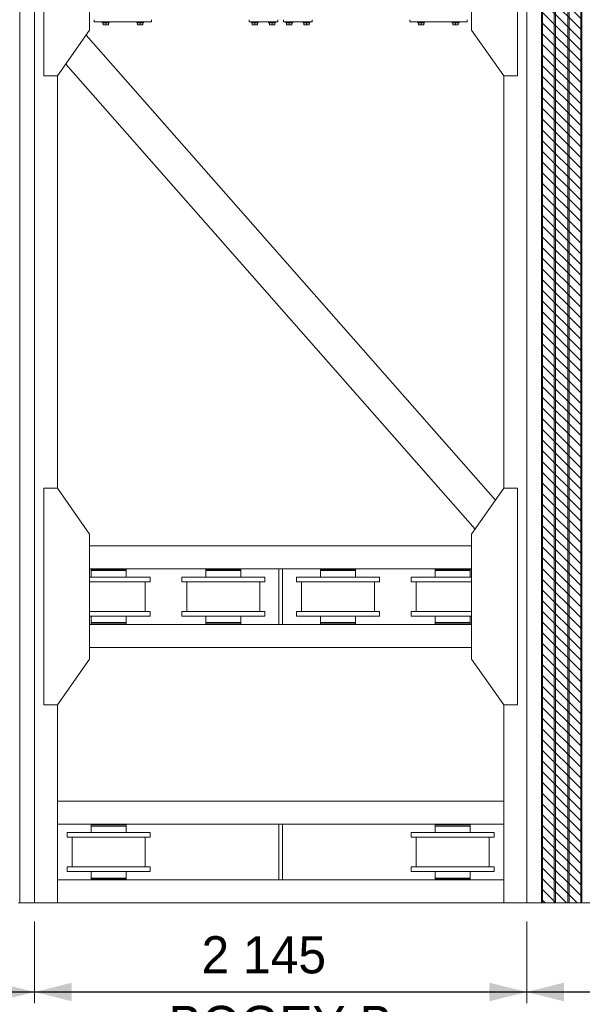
# Model space of a CAD drawing. Header units: millimetres. Extents: x 11264 to 19674, y -752784 to -746844.
# Tile 43 of 56: x 17574 to 17952, y -748861 to -748200. Entities that reach past the tile are written whole.
import ezdxf
from ezdxf.enums import TextEntityAlignment as Align

# ---------------------------------------------------------------- set-up
doc = ezdxf.new("R2010")
doc.units = ezdxf.units.MM
doc.header["$MEASUREMENT"] = 0
doc.linetypes.add('DGN Style 1', pattern=[238.072395, 0.396127, -237.676268])
doc.linetypes.add('DGN Style 6', pattern=[753.433768, 0.396127, -158.450845, 277.288979, -158.450845, 0.396127, -158.450845])
doc.layers.add('Main Cradle', color=7, linetype='Continuous', lineweight=0)
doc.layers.add('Main Cradle Blocks', color=7, linetype='Continuous', lineweight=0)
doc.styles.add('Style-ENGINEERING', font='ENGINEERING.shx')
doc.styles.add('Style-ENGINEERING_0', font='ENGINEERING.shx')
doc.dimstyles.new('MetricMM', dxfattribs={"dimtxt": 3, "dimasz": 3, "dimexe": 1.5, "dimexo": 1.5, "dimgap": 1.5, "dimtad": 1, "dimdec": 0, "dimzin": 7, "dimtxsty": 'Style-ENGINEERING_0', "dimcen": 0.09, "dimclrd": 1, "dimclre": 1, "dimclrt": 7, "dimadec": 0, "dimazin": 3, "dimtfac": 1, "dimtdec": 0, "dimtofl": 0, "dimtmove": 0, "dimatfit": 3, "dimfxl": 1, "dimtzin": 7, "dimlwd": -1, "dimlwe": 0, "dimarcsym": 0})

# ---------------------------------------------------------------- blocks, each defined once
blk = doc.blocks.new('*D86')
at = {"color": 1, "linetype": 'Continuous', "lineweight": 0, "transparency": 16777216}
for p, q in [((1690.58, 1008.65), (1690.58, 953.75)), ((2115.05, 1008.65), (2115.05, 953.75))]:
    blk.add_line(p, q, dxfattribs=at)
at = {"color": 1, "linetype": 'Continuous', "transparency": 16777216}
blk.add_line((1690.58, 961.25), (2115.05, 961.25), dxfattribs=at)
at = {"color": 1, "linetype": 'Continuous', "lineweight": 0, "transparency": 16777216}
blk.add_solid([(1715.58, 955), (1690.58, 961.25), (1715.58, 967.5)], dxfattribs=at)
at = {"color": 1, "linetype": 'Continuous', "lineweight": 0, "transparency": 16777216, "extrusion": (0, 0, -1)}
blk.add_solid([(-2090.05, 967.5), (-2115.05, 961.25), (-2090.05, 955)], dxfattribs=at)
at = {"layer": 'Defpoints', "color": 7, "linetype": 'Continuous', "lineweight": 0, "transparency": 16777216}
for p in [(1690.58, 1021.15), (2115.05, 1021.15), (1902.82, 961.25), (2115.05, 961.25)]:
    blk.add_point(p, dxfattribs=at)
at = {"color": 7, "linetype": 'Continuous', "lineweight": 0, "transparency": 16777216, "style": 'Style-ENGINEERING'}
blk.add_text('2 755', height=25, dxfattribs=at).set_placement((1845.44, 986.25), align=Align.MIDDLE_LEFT)
blk = doc.blocks.new('*D87')
at = {"color": 1, "linetype": 'Continuous', "lineweight": 0, "transparency": 16777216}
for p, q in [((2115.05, 1008.65), (2115.05, 953.75)), ((2445.59, 1008.65), (2445.59, 953.75))]:
    blk.add_line(p, q, dxfattribs=at)
at = {"color": 1, "linetype": 'Continuous', "transparency": 16777216}
blk.add_line((2115.05, 961.25), (2445.59, 961.25), dxfattribs=at)
at = {"color": 1, "linetype": 'Continuous', "lineweight": 0, "transparency": 16777216}
blk.add_solid([(2140.05, 955), (2115.05, 961.25), (2140.05, 967.5)], dxfattribs=at)
at = {"color": 1, "linetype": 'Continuous', "lineweight": 0, "transparency": 16777216, "extrusion": (0, 0, -1)}
blk.add_solid([(-2420.59, 967.5), (-2445.59, 961.25), (-2420.59, 955)], dxfattribs=at)
at = {"layer": 'Defpoints', "color": 7, "linetype": 'Continuous', "lineweight": 0, "transparency": 16777216}
for p in [(2115.05, 1021.15), (2445.59, 1021.15), (2280.32, 961.25), (2445.59, 961.25)]:
    blk.add_point(p, dxfattribs=at)
at = {"color": 7, "linetype": 'Continuous', "lineweight": 0, "transparency": 16777216, "style": 'Style-ENGINEERING'}
blk.add_text('2 145', height=25, dxfattribs=at).set_placement((2227.18, 986.25), align=Align.MIDDLE_LEFT)
blk = doc.blocks.new('*D88')
at = {"color": 1, "linetype": 'Continuous', "lineweight": 0, "transparency": 16777216}
for p, q in [((2445.59, 1008.65), (2445.59, 953.75)), ((2870.06, 1008.65), (2870.06, 953.75))]:
    blk.add_line(p, q, dxfattribs=at)
at = {"color": 1, "linetype": 'Continuous', "transparency": 16777216}
blk.add_line((2445.59, 961.25), (2870.06, 961.25), dxfattribs=at)
at = {"color": 1, "linetype": 'Continuous', "lineweight": 0, "transparency": 16777216}
blk.add_solid([(2470.59, 955), (2445.59, 961.25), (2470.59, 967.5)], dxfattribs=at)
at = {"color": 1, "linetype": 'Continuous', "lineweight": 0, "transparency": 16777216, "extrusion": (0, 0, -1)}
blk.add_solid([(-2845.06, 967.5), (-2870.06, 961.25), (-2845.06, 955)], dxfattribs=at)
at = {"layer": 'Defpoints', "color": 7, "linetype": 'Continuous', "lineweight": 0, "transparency": 16777216}
for p in [(2445.59, 1021.15), (2870.06, 1021.15), (2657.83, 961.25), (2870.06, 961.25)]:
    blk.add_point(p, dxfattribs=at)
at = {"color": 7, "linetype": 'Continuous', "lineweight": 0, "transparency": 16777216, "style": 'Style-ENGINEERING'}
blk.add_text('2 755', height=25, dxfattribs=at).set_placement((2600.45, 986.25), align=Align.MIDDLE_LEFT)
blk = doc.blocks.new('*U58')
at = {"linetype": 'DGN Style 6', "lineweight": 0}
h = blk.add_hatch(dxfattribs=at)
h.set_pattern_fill('HATCH', color=5, style=0, pattern_type=2)
h.set_pattern_definition([(135, (2433.2425, 1050.6825), (3.595457, 3.595457), [])])
h.paths.add_polyline_path([(2455.59, 1021.15), (2455.59, 2278.47), (2482.55, 2278.47), (2482.55, 1021.15)])
at = {"color": 5, "linetype": 'Continuous', "lineweight": 0, "flags": 128}
blk.add_lwpolyline([(2455.59, 1021.15), (2455.59, 2278.47), (2482.55, 2278.47), (2482.55, 1021.15), (2455.59, 1021.15)], close=True, dxfattribs=at)
at = {"layer": 'Main Cradle', "color": 7, "linetype": 'Continuous', "lineweight": 0}
for p, q in [((2105.05, 2278.47), (2105.05, 1021.15)), ((2115.05, 2278.47), (2115.05, 1021.15)), ((2445.59, 2278.47), (2445.59, 1021.15)), ((2455.59, 2278.47), (2455.59, 1021.15)), ((2456.3, 2278.47), (2456.3, 1021.15)), ((2464.07, 2278.47), (2464.07, 1021.15)), ((2464.84, 2278.47), (2464.84, 1021.15)), ((2473.31, 2278.47), (2473.31, 1021.15)), ((2474.08, 2278.47), (2474.08, 1021.15)), ((2481.85, 2278.47), (2481.85, 1021.15)), ((2482.56, 2278.47), (2482.56, 1021.15)), ((2149.68, 1604.46), (2424.61, 1291.81)), ((2136.04, 1584.97), (2410.97, 1272.32)), ((2130.46, 1577.01), (2130.46, 1299.77)), ((2430.18, 1577.01), (2430.18, 1299.77)), ((2408.61, 1261.1), (2152.03, 1261.1)), ((2279.09, 1245.69), (2152.03, 1245.69)), ((2176.5, 1245.23), (2153.02, 1245.23)), ((2158.6, 1245.23), (2153.02, 1245.23)), ((2153.02, 1245.23), (2153.02, 1244.46)), ((2176.5, 1244.46), (2153.02, 1244.46)), ((2176.5, 1244.46), (2153.02, 1244.46)), ((2153.02, 1244.46), (2153.02, 1240.06)), ((2158.6, 1245.69), (2158.6, 1245.23)), ((2158.6, 1245.23), (2158.6, 1245.23)), ((2158.6, 1245.23), (2170.92, 1245.23)), ((2170.92, 1245.23), (2170.92, 1245.69)), ((2176.5, 1245.23), (2170.92, 1245.23)), ((2176.5, 1244.46), (2176.5, 1245.23)), ((2176.5, 1244.46), (2176.5, 1244.46)), ((2176.5, 1240.06), (2176.5, 1244.46)), ((2253.54, 1245.23), (2230.06, 1245.23)), ((2235.64, 1245.23), (2230.06, 1245.23)), ((2230.06, 1245.23), (2230.06, 1244.46)), ((2253.54, 1244.46), (2230.06, 1244.46)), ((2253.54, 1244.46), (2230.06, 1244.46)), ((2230.06, 1244.46), (2230.06, 1240.06)), ((2235.64, 1245.69), (2235.64, 1245.23)), ((2235.64, 1245.23), (2235.64, 1245.23)), ((2235.64, 1245.23), (2247.96, 1245.23)), ((2247.96, 1245.23), (2247.96, 1245.69)), ((2253.54, 1245.23), (2247.96, 1245.23)), ((2253.54, 1244.46), (2253.54, 1245.23)), ((2253.54, 1244.46), (2253.54, 1244.46)), ((2253.54, 1240.06), (2253.54, 1244.46)), ((2408.61, 1245.69), (2281.55, 1245.69)), ((2330.58, 1245.23), (2307.1, 1245.23)), ((2312.68, 1245.23), (2307.1, 1245.23)), ((2307.1, 1245.23), (2307.1, 1244.46)), ((2330.58, 1244.46), (2307.1, 1244.46)), ((2330.58, 1244.46), (2307.1, 1244.46)), ((2307.1, 1244.46), (2307.1, 1240.06)), ((2312.68, 1245.69), (2312.68, 1245.23)), ((2312.68, 1245.23), (2312.68, 1245.23)), ((2312.68, 1245.23), (2325.01, 1245.23)), ((2325.01, 1245.23), (2325.01, 1245.69)), ((2330.58, 1245.23), (2325.01, 1245.23)), ((2330.58, 1244.46), (2330.58, 1245.23)), ((2330.58, 1244.46), (2330.58, 1244.46)), ((2330.58, 1240.06), (2330.58, 1244.46)), ((2407.63, 1245.23), (2384.14, 1245.23)), ((2389.72, 1245.23), (2384.14, 1245.23)), ((2384.14, 1245.23), (2384.14, 1244.46)), ((2407.63, 1244.46), (2384.14, 1244.46)), ((2407.63, 1244.46), (2384.14, 1244.46)), ((2384.14, 1244.46), (2384.14, 1240.06)), ((2389.72, 1245.69), (2389.72, 1245.23)), ((2389.72, 1245.23), (2389.72, 1245.23)), ((2389.72, 1245.23), (2402.05, 1245.23)), ((2402.05, 1245.23), (2402.05, 1245.69)), ((2407.63, 1245.23), (2402.05, 1245.23)), ((2407.63, 1244.46), (2407.63, 1245.23)), ((2407.63, 1244.46), (2407.63, 1244.46)), ((2407.63, 1240.06), (2407.63, 1244.46)), ((2153.02, 1240.06), (2152.03, 1240.06)), ((2192.68, 1240.06), (2152.03, 1240.06)), ((2153.02, 1240.06), (2153.02, 1240.06)), ((2153.02, 1240.06), (2176.5, 1240.06)), ((2192.68, 1240.06), (2176.5, 1240.06)), ((2192.68, 1236.98), (2192.68, 1240.06)), ((2230.06, 1240.06), (2213.88, 1240.06)), ((2213.88, 1240.06), (2213.88, 1236.98)), ((2269.72, 1240.06), (2213.88, 1240.06)), ((2230.06, 1240.06), (2230.06, 1240.06)), ((2230.06, 1240.06), (2253.54, 1240.06)), ((2269.72, 1240.06), (2253.54, 1240.06)), ((2269.72, 1236.98), (2269.72, 1240.06)), ((2307.1, 1240.06), (2290.92, 1240.06)), ((2290.92, 1240.06), (2290.92, 1236.98)), ((2346.76, 1240.06), (2290.92, 1240.06)), ((2307.1, 1240.06), (2307.1, 1240.06)), ((2307.1, 1240.06), (2330.58, 1240.06)), ((2346.76, 1240.06), (2330.58, 1240.06)), ((2346.76, 1236.98), (2346.76, 1240.06)), ((2384.14, 1240.06), (2367.96, 1240.06)), ((2367.96, 1240.06), (2367.96, 1236.98)), ((2408.61, 1240.06), (2367.96, 1240.06)), ((2384.14, 1240.06), (2384.14, 1240.06)), ((2384.14, 1240.06), (2407.63, 1240.06)), ((2408.61, 1240.06), (2407.63, 1240.06)), ((2153.02, 1236.98), (2152.03, 1236.98)), ((2189.26, 1236.98), (2152.03, 1236.98)), ((2152.03, 1236.98), (2153.02, 1236.98)), ((2152.03, 1236.98), (2184.64, 1236.98)), ((2192.68, 1236.98), (2152.03, 1236.98)), ((2189.26, 1236.98), (2176.5, 1236.98)), ((2176.5, 1236.98), (2184.64, 1236.98)), ((2189.26, 1216.95), (2189.26, 1236.98)), ((2269.72, 1236.98), (2213.88, 1236.98)), ((2230.06, 1236.98), (2217.3, 1236.98)), ((2217.3, 1236.98), (2217.3, 1216.95)), ((2266.3, 1236.98), (2217.3, 1236.98)), ((2221.92, 1236.98), (2230.06, 1236.98)), ((2221.92, 1236.98), (2261.68, 1236.98)), ((2266.3, 1236.98), (2253.54, 1236.98)), ((2253.54, 1236.98), (2261.68, 1236.98)), ((2266.3, 1216.95), (2266.3, 1236.98)), ((2346.76, 1236.98), (2290.92, 1236.98)), ((2307.1, 1236.98), (2294.34, 1236.98)), ((2294.34, 1236.98), (2294.34, 1216.95)), ((2343.34, 1236.98), (2294.34, 1236.98)), ((2298.97, 1236.98), (2307.1, 1236.98)), ((2298.97, 1236.98), (2338.72, 1236.98)), ((2343.34, 1236.98), (2330.58, 1236.98)), ((2330.58, 1236.98), (2338.72, 1236.98)), ((2343.34, 1216.95), (2343.34, 1236.98)), ((2408.61, 1236.98), (2367.96, 1236.98)), ((2384.14, 1236.98), (2371.39, 1236.98)), ((2371.39, 1236.98), (2371.39, 1216.95)), ((2408.61, 1236.98), (2371.39, 1236.98)), ((2376.01, 1236.98), (2384.14, 1236.98)), ((2376.01, 1236.98), (2408.61, 1236.98)), ((2408.61, 1236.98), (2407.63, 1236.98)), ((2407.63, 1236.98), (2408.61, 1236.98)), ((2192.68, 1216.95), (2152.03, 1216.95)), ((2192.68, 1213.87), (2152.03, 1213.87)), ((2153.02, 1213.87), (2153.02, 1209.48)), ((2176.5, 1209.48), (2176.5, 1213.87)), ((2192.68, 1216.95), (2189.26, 1216.95)), ((2192.68, 1213.87), (2192.68, 1216.95)), ((2217.3, 1216.95), (2213.88, 1216.95)), ((2213.88, 1216.95), (2213.88, 1213.87)), ((2269.72, 1216.95), (2213.88, 1216.95)), ((2269.72, 1213.87), (2213.88, 1213.87)), ((2230.06, 1213.87), (2230.06, 1209.48)), ((2253.54, 1209.48), (2253.54, 1213.87)), ((2269.72, 1216.95), (2266.3, 1216.95)), ((2269.72, 1213.87), (2269.72, 1216.95)), ((2294.34, 1216.95), (2290.92, 1216.95)), ((2290.92, 1216.95), (2290.92, 1213.87)), ((2346.76, 1216.95), (2290.92, 1216.95)), ((2346.76, 1213.87), (2290.92, 1213.87)), ((2307.1, 1213.87), (2307.1, 1209.48)), ((2330.58, 1209.48), (2330.58, 1213.87)), ((2346.76, 1216.95), (2343.34, 1216.95)), ((2346.76, 1213.87), (2346.76, 1216.95)), ((2371.39, 1216.95), (2367.96, 1216.95)), ((2367.96, 1216.95), (2367.96, 1213.87)), ((2408.61, 1216.95), (2367.96, 1216.95)), ((2408.61, 1213.87), (2367.96, 1213.87)), ((2384.14, 1213.87), (2384.14, 1209.48)), ((2407.63, 1209.48), (2407.63, 1213.87)), ((2279.09, 1208.25), (2152.03, 1208.25)), ((2176.5, 1209.48), (2153.02, 1209.48)), ((2153.02, 1209.48), (2153.02, 1209.48)), ((2153.02, 1209.48), (2153.02, 1208.71)), ((2176.5, 1209.48), (2153.02, 1209.48)), ((2176.5, 1208.71), (2153.02, 1208.71)), ((2158.6, 1208.71), (2158.6, 1208.25)), ((2170.92, 1208.25), (2170.92, 1208.71)), ((2172.08, 1209.48), (2172.08, 1209.48)), ((2176.5, 1208.71), (2176.5, 1209.48)), ((2253.54, 1209.48), (2230.06, 1209.48)), ((2230.06, 1209.48), (2230.06, 1209.48)), ((2230.06, 1209.48), (2230.06, 1208.71)), ((2253.54, 1209.48), (2230.06, 1209.48)), ((2253.54, 1208.71), (2230.06, 1208.71)), ((2235.64, 1208.71), (2235.64, 1208.25)), ((2247.96, 1208.25), (2247.96, 1208.71)), ((2249.12, 1209.48), (2249.12, 1209.48)), ((2253.54, 1208.71), (2253.54, 1209.48)), ((2408.61, 1208.25), (2281.55, 1208.25)), ((2330.58, 1209.48), (2307.1, 1209.48)), ((2307.1, 1209.48), (2307.1, 1209.48)), ((2307.1, 1209.48), (2307.1, 1208.71)), ((2330.58, 1209.48), (2307.1, 1209.48)), ((2330.58, 1208.71), (2307.1, 1208.71)), ((2312.68, 1208.71), (2312.68, 1208.25)), ((2325.01, 1208.25), (2325.01, 1208.71)), ((2326.16, 1209.48), (2326.16, 1209.48)), ((2330.58, 1208.71), (2330.58, 1209.48)), ((2407.63, 1209.48), (2384.14, 1209.48)), ((2384.14, 1209.48), (2384.14, 1209.48)), ((2384.14, 1209.48), (2384.14, 1208.71)), ((2407.63, 1209.48), (2384.14, 1209.48)), ((2407.63, 1208.71), (2384.14, 1208.71)), ((2389.72, 1208.71), (2389.72, 1208.25)), ((2402.05, 1208.25), (2402.05, 1208.71)), ((2403.2, 1209.48), (2403.2, 1209.48)), ((2407.63, 1208.71), (2407.63, 1209.48)), ((2408.61, 1192.84), (2152.03, 1192.84)), ((2130.46, 1154.16), (2130.46, 1021.15)), ((2430.18, 1154.16), (2430.18, 1021.15)), ((2430.18, 1089.41), (2130.46, 1089.41)), ((2430.18, 1074), (2130.46, 1074)), ((2176.5, 1073.54), (2153.02, 1073.54)), ((2158.6, 1073.54), (2153.02, 1073.54)), ((2153.02, 1073.54), (2153.02, 1072.77)), ((2176.5, 1072.77), (2153.02, 1072.77)), ((2176.5, 1072.77), (2153.02, 1072.77)), ((2153.02, 1072.77), (2153.02, 1068.38)), ((2158.6, 1074), (2158.6, 1073.54)), ((2158.6, 1073.54), (2158.6, 1073.54)), ((2158.6, 1073.54), (2170.92, 1073.54)), ((2170.92, 1073.54), (2170.92, 1074)), ((2176.5, 1073.54), (2170.92, 1073.54)), ((2176.5, 1072.77), (2176.5, 1073.54)), ((2176.5, 1072.77), (2176.5, 1072.77)), ((2176.5, 1068.38), (2176.5, 1072.77)), ((2407.63, 1073.54), (2384.14, 1073.54)), ((2389.72, 1073.54), (2384.14, 1073.54)), ((2384.14, 1073.54), (2384.14, 1072.77)), ((2407.63, 1072.77), (2384.14, 1072.77)), ((2407.63, 1072.77), (2384.14, 1072.77)), ((2384.14, 1072.77), (2384.14, 1068.38)), ((2389.72, 1074), (2389.72, 1073.54)), ((2389.72, 1073.54), (2389.72, 1073.54)), ((2389.72, 1073.54), (2402.05, 1073.54)), ((2402.05, 1073.54), (2402.05, 1074)), ((2407.63, 1073.54), (2402.05, 1073.54)), ((2407.63, 1072.77), (2407.63, 1073.54)), ((2407.63, 1072.77), (2407.63, 1072.77)), ((2407.63, 1068.38), (2407.63, 1072.77)), ((2153.02, 1068.38), (2136.84, 1068.38)), ((2136.84, 1068.38), (2136.84, 1065.3)), ((2192.68, 1068.38), (2136.84, 1068.38)), ((2153.02, 1068.38), (2153.02, 1068.38)), ((2153.02, 1068.38), (2176.5, 1068.38)), ((2192.68, 1068.38), (2176.5, 1068.38)), ((2192.68, 1065.3), (2192.68, 1068.38)), ((2384.14, 1068.38), (2367.96, 1068.38)), ((2367.96, 1068.38), (2367.96, 1065.3)), ((2423.8, 1068.38), (2367.96, 1068.38)), ((2384.14, 1068.38), (2384.14, 1068.38)), ((2384.14, 1068.38), (2407.63, 1068.38)), ((2423.8, 1068.38), (2407.63, 1068.38)), ((2423.8, 1065.3), (2423.8, 1068.38)), ((2192.68, 1065.3), (2136.84, 1065.3)), ((2153.02, 1065.3), (2140.26, 1065.3)), ((2140.26, 1065.3), (2140.26, 1045.27)), ((2189.26, 1065.3), (2140.26, 1065.3)), ((2144.88, 1065.3), (2153.02, 1065.3)), ((2144.88, 1065.3), (2184.64, 1065.3)), ((2189.26, 1065.3), (2176.5, 1065.3)), ((2176.5, 1065.3), (2184.64, 1065.3)), ((2189.26, 1045.27), (2189.26, 1065.3)), ((2423.8, 1065.3), (2367.96, 1065.3)), ((2384.14, 1065.3), (2371.39, 1065.3)), ((2371.39, 1065.3), (2371.39, 1045.27)), ((2420.38, 1065.3), (2371.39, 1065.3)), ((2376.01, 1065.3), (2384.14, 1065.3)), ((2376.01, 1065.3), (2415.76, 1065.3)), ((2420.38, 1065.3), (2407.63, 1065.3)), ((2407.63, 1065.3), (2415.76, 1065.3)), ((2420.38, 1045.27), (2420.38, 1065.3)), ((2140.26, 1045.27), (2136.84, 1045.27)), ((2136.84, 1045.27), (2136.84, 1042.18)), ((2192.68, 1045.27), (2136.84, 1045.27)), ((2192.68, 1042.18), (2136.84, 1042.18)), ((2153.02, 1042.18), (2153.02, 1037.79)), ((2176.5, 1037.79), (2176.5, 1042.18)), ((2192.68, 1045.27), (2189.26, 1045.27)), ((2192.68, 1042.18), (2192.68, 1045.27)), ((2371.39, 1045.27), (2367.96, 1045.27)), ((2367.96, 1045.27), (2367.96, 1042.18)), ((2423.8, 1045.27), (2367.96, 1045.27)), ((2423.8, 1042.18), (2367.96, 1042.18)), ((2384.14, 1042.18), (2384.14, 1037.79)), ((2407.63, 1037.79), (2407.63, 1042.18)), ((2423.8, 1045.27), (2420.38, 1045.27)), ((2423.8, 1042.18), (2423.8, 1045.27)), ((2279.09, 1036.56), (2130.46, 1036.56)), ((2176.5, 1037.79), (2153.02, 1037.79)), ((2153.02, 1037.79), (2153.02, 1037.79)), ((2153.02, 1037.79), (2153.02, 1037.02)), ((2176.5, 1037.79), (2153.02, 1037.79)), ((2176.5, 1037.02), (2153.02, 1037.02)), ((2158.6, 1037.02), (2158.6, 1036.56)), ((2170.92, 1036.56), (2170.92, 1037.02)), ((2172.08, 1037.79), (2172.08, 1037.79)), ((2176.5, 1037.02), (2176.5, 1037.79)), ((2430.18, 1036.56), (2281.55, 1036.56)), ((2407.63, 1037.79), (2384.14, 1037.79)), ((2384.14, 1037.79), (2384.14, 1037.79)), ((2384.14, 1037.79), (2384.14, 1037.02)), ((2407.63, 1037.79), (2384.14, 1037.79)), ((2407.63, 1037.02), (2384.14, 1037.02)), ((2389.72, 1037.02), (2389.72, 1036.56)), ((2402.05, 1036.56), (2402.05, 1037.02)), ((2403.2, 1037.79), (2403.2, 1037.79)), ((2407.63, 1037.02), (2407.63, 1037.79)), ((2105.05, 1021.15), (2104.34, 1021.15)), ((2105.05, 1021.15), (2115.05, 1021.15)), ((2130.46, 1021.15), (2115.05, 1021.15)), ((2430.18, 1021.15), (2130.46, 1021.15)), ((2430.18, 1021.15), (2445.59, 1021.15)), ((2455.59, 1021.15), (2445.59, 1021.15)), ((2455.59, 1021.15), (2456.3, 1021.15)), ((2464.07, 1021.15), (2456.3, 1021.15)), ((2464.07, 1021.15), (2464.84, 1021.15)), ((2473.31, 1021.15), (2464.84, 1021.15)), ((2473.31, 1021.15), (2474.08, 1021.15)), ((2481.85, 1021.15), (2474.08, 1021.15)), ((2481.85, 1021.15), (2482.56, 1021.15)), ((2492.56, 1021.15), (2482.56, 1021.15))]:
    blk.add_line(p, q, dxfattribs=at)
at = {"layer": 'Main Cradle', "color": 7, "linetype": 'Continuous', "lineweight": 0, "flags": 128}
for points in [[(2130.46, 1577.01), (2152.03, 1607.82), (2152.03, 1691.8), (2130.46, 1722.62), (2121.22, 1722.62), (2121.22, 1577.01), (2130.46, 1577.01)], [(2430.18, 1577.01), (2408.61, 1607.82), (2408.61, 1691.8), (2430.18, 1722.62), (2439.43, 1722.62), (2439.43, 1577.01), (2430.18, 1577.01)], [(2130.46, 1154.16), (2152.03, 1184.98), (2152.03, 1268.96), (2130.46, 1299.77), (2121.22, 1299.77), (2121.22, 1154.16), (2130.46, 1154.16)], [(2430.18, 1154.16), (2408.61, 1184.98), (2408.61, 1268.96), (2430.18, 1299.77), (2439.43, 1299.77), (2439.43, 1154.16), (2430.18, 1154.16)]]:
    blk.add_lwpolyline(points, dxfattribs=at)
at = {"layer": 'Main Cradle', "color": 7, "linetype": 'Continuous', "lineweight": 0, "ltscale": 0.154083, "flags": 128}
for points in [[(2281.55, 1245.69), (2279.09, 1245.69), (2279.09, 1208.25), (2281.55, 1208.25), (2281.55, 1245.69)], [(2279.09, 1074), (2279.09, 1074), (2279.09, 1036.56), (2281.55, 1036.56), (2281.55, 1074)]]:
    blk.add_lwpolyline(points, dxfattribs=at)
at = {"layer": 'Main Cradle Blocks', "color": 7, "linetype": 'Continuous', "lineweight": 0}
for p, q in [((2155.13, 1614.76), (2155.13, 1613.22)), ((2193.65, 1613.22), (2155.13, 1613.22)), ((2160.52, 1613.22), (2160.52, 1612.75)), ((2160.52, 1613.22), (2165.14, 1613.22)), ((2160.52, 1612.75), (2165.14, 1612.75)), ((2161.05, 1612.75), (2161.05, 1611.49)), ((2161.05, 1611.21), (2161.94, 1611.21)), ((2161.94, 1611.21), (2163.73, 1611.21)), ((2162.83, 1612.75), (2162.83, 1611.49)), ((2163.73, 1611.21), (2164.62, 1611.21)), ((2164.62, 1612.75), (2164.62, 1611.49)), ((2165.14, 1612.75), (2165.14, 1613.22)), ((2183.63, 1613.22), (2183.63, 1612.75)), ((2188.26, 1613.22), (2183.63, 1613.22)), ((2188.26, 1612.75), (2183.63, 1612.75)), ((2184.16, 1612.75), (2184.16, 1611.49)), ((2185.05, 1611.21), (2184.16, 1611.21)), ((2186.84, 1611.21), (2185.05, 1611.21)), ((2185.95, 1612.75), (2185.95, 1611.49)), ((2187.73, 1611.21), (2186.84, 1611.21)), ((2187.73, 1612.75), (2187.73, 1611.49)), ((2188.26, 1612.75), (2188.26, 1613.22)), ((2193.65, 1614.76), (2193.65, 1613.22)), ((2259.14, 1614.76), (2259.14, 1613.22)), ((2278.4, 1613.22), (2259.14, 1613.22)), ((2260.68, 1613.22), (2260.68, 1612.75)), ((2260.68, 1613.22), (2265.3, 1613.22)), ((2260.68, 1612.75), (2265.3, 1612.75)), ((2261.2, 1612.75), (2261.2, 1611.49)), ((2261.2, 1611.21), (2262.1, 1611.21)), ((2262.1, 1611.21), (2263.88, 1611.21)), ((2262.99, 1612.75), (2262.99, 1611.49)), ((2263.88, 1611.21), (2264.77, 1611.21)), ((2264.77, 1612.75), (2264.77, 1611.49)), ((2265.3, 1612.75), (2265.3, 1613.22)), ((2272.23, 1613.22), (2272.23, 1612.75)), ((2276.86, 1613.22), (2272.23, 1613.22)), ((2276.86, 1612.75), (2272.23, 1612.75)), ((2272.76, 1612.75), (2272.76, 1611.49)), ((2273.65, 1611.21), (2272.76, 1611.21)), ((2275.44, 1611.21), (2273.65, 1611.21)), ((2274.54, 1612.75), (2274.54, 1611.49)), ((2276.33, 1611.21), (2275.44, 1611.21)), ((2276.33, 1612.75), (2276.33, 1611.49)), ((2276.86, 1612.75), (2276.86, 1613.22)), ((2278.4, 1614.76), (2278.4, 1613.22)), ((2282.25, 1614.76), (2282.25, 1613.22)), ((2282.25, 1613.22), (2301.51, 1613.22)), ((2283.79, 1613.22), (2283.79, 1612.75)), ((2283.79, 1613.22), (2288.41, 1613.22)), ((2283.79, 1612.75), (2288.41, 1612.75)), ((2284.32, 1612.75), (2284.32, 1611.49)), ((2284.32, 1611.21), (2285.21, 1611.21)), ((2285.21, 1611.21), (2286.99, 1611.21)), ((2286.1, 1612.75), (2286.1, 1611.49)), ((2286.99, 1611.21), (2287.88, 1611.21)), ((2287.88, 1612.75), (2287.88, 1611.49)), ((2288.41, 1612.75), (2288.41, 1613.22)), ((2295.35, 1613.22), (2295.35, 1612.75)), ((2299.97, 1613.22), (2295.35, 1613.22)), ((2299.97, 1612.75), (2295.35, 1612.75)), ((2295.87, 1612.75), (2295.87, 1611.49)), ((2296.76, 1611.21), (2295.87, 1611.21)), ((2298.55, 1611.21), (2296.76, 1611.21)), ((2297.66, 1612.75), (2297.66, 1611.49)), ((2299.44, 1611.21), (2298.55, 1611.21)), ((2299.44, 1612.75), (2299.44, 1611.49)), ((2299.97, 1612.75), (2299.97, 1613.22)), ((2301.51, 1614.76), (2301.51, 1613.22)), ((2366.99, 1614.76), (2366.99, 1613.22)), ((2366.99, 1613.22), (2405.51, 1613.22)), ((2372.39, 1613.22), (2372.39, 1612.75)), ((2372.39, 1613.22), (2377.01, 1613.22)), ((2372.39, 1612.75), (2377.01, 1612.75)), ((2372.91, 1612.75), (2372.91, 1611.49)), ((2372.91, 1611.21), (2373.81, 1611.21)), ((2373.81, 1611.21), (2375.59, 1611.21)), ((2374.7, 1612.75), (2374.7, 1611.49)), ((2375.59, 1611.21), (2376.48, 1611.21)), ((2376.48, 1612.75), (2376.48, 1611.49)), ((2377.01, 1612.75), (2377.01, 1613.22)), ((2395.5, 1613.22), (2395.5, 1612.75)), ((2400.12, 1613.22), (2395.5, 1613.22)), ((2400.12, 1612.75), (2395.5, 1612.75)), ((2396.03, 1612.75), (2396.03, 1611.49)), ((2396.92, 1611.21), (2396.03, 1611.21)), ((2398.7, 1611.21), (2396.92, 1611.21)), ((2397.81, 1612.75), (2397.81, 1611.49)), ((2399.6, 1611.21), (2398.7, 1611.21)), ((2399.6, 1612.75), (2399.6, 1611.49)), ((2400.12, 1612.75), (2400.12, 1613.22)), ((2405.51, 1614.76), (2405.51, 1613.22))]:
    blk.add_line(p, q, dxfattribs=at)
for points in [[(2161.05, 1611.49), (2161.33, 1611.33), (2161.63, 1611.21), (2161.94, 1611.21)], [(2162.83, 1611.49), (2163.11, 1611.33), (2163.41, 1611.21), (2163.73, 1611.21)], [(2185.95, 1611.49), (2185.67, 1611.33), (2185.37, 1611.21), (2185.05, 1611.21)], [(2187.73, 1611.49), (2187.45, 1611.33), (2187.15, 1611.21), (2186.84, 1611.21)], [(2261.2, 1611.49), (2261.48, 1611.33), (2261.78, 1611.21), (2262.1, 1611.21)], [(2262.99, 1611.49), (2263.26, 1611.33), (2263.57, 1611.21), (2263.88, 1611.21)], [(2274.54, 1611.49), (2274.27, 1611.33), (2273.96, 1611.21), (2273.65, 1611.21)], [(2276.33, 1611.49), (2276.05, 1611.33), (2275.75, 1611.21), (2275.44, 1611.21)], [(2284.32, 1611.49), (2284.59, 1611.33), (2284.9, 1611.21), (2285.21, 1611.21)], [(2286.1, 1611.49), (2286.38, 1611.33), (2286.68, 1611.21), (2286.99, 1611.21)], [(2297.66, 1611.49), (2297.38, 1611.33), (2297.08, 1611.21), (2296.76, 1611.21)], [(2299.44, 1611.49), (2299.17, 1611.33), (2298.86, 1611.21), (2298.55, 1611.21)], [(2372.91, 1611.49), (2373.19, 1611.33), (2373.49, 1611.21), (2373.81, 1611.21)], [(2374.7, 1611.49), (2374.97, 1611.33), (2375.28, 1611.21), (2375.59, 1611.21)], [(2397.81, 1611.49), (2397.53, 1611.33), (2397.23, 1611.21), (2396.92, 1611.21)], [(2399.6, 1611.49), (2399.32, 1611.33), (2399.02, 1611.21), (2398.7, 1611.21)]]:
    blk.add_open_spline(points, degree=3, dxfattribs=at)
for points, knots in [([(2161.05, 1611.21), (2161.05, 1611.22), (2161.05, 1611.23), (2161.05, 1611.33), (2161.05, 1611.43), (2161.05, 1611.49)], [0, 0, 0, 0, 0.311532, 0.632762, 1, 1, 1, 1]), ([(2161.94, 1611.21), (2162.02, 1611.22), (2162.25, 1611.23), (2162.55, 1611.34), (2162.76, 1611.45), (2162.83, 1611.49)], [0, 0, 0, 0, 0.24869, 0.750117, 1, 1, 1, 1]), ([(2163.73, 1611.21), (2163.8, 1611.22), (2164.04, 1611.23), (2164.34, 1611.34), (2164.55, 1611.45), (2164.62, 1611.49)], [0, 0, 0, 0, 0.24869, 0.750117, 1, 1, 1, 1]), ([(2164.62, 1611.49), (2164.62, 1611.39), (2164.62, 1611.24), (2164.62, 1611.22), (2164.62, 1611.21)], [0, 0, 0, 0, 0.679357, 1, 1, 1, 1]), ([(2185.05, 1611.21), (2184.98, 1611.22), (2184.74, 1611.23), (2184.44, 1611.34), (2184.23, 1611.45), (2184.16, 1611.49)], [0, 0, 0, 0, 0.24869, 0.750117, 1, 1, 1, 1]), ([(2184.16, 1611.49), (2184.16, 1611.39), (2184.16, 1611.24), (2184.16, 1611.22), (2184.16, 1611.21)], [0, 0, 0, 0, 0.679357, 1, 1, 1, 1]), ([(2186.84, 1611.21), (2186.76, 1611.22), (2186.53, 1611.23), (2186.23, 1611.34), (2186.02, 1611.45), (2185.95, 1611.49)], [0, 0, 0, 0, 0.24869, 0.750117, 1, 1, 1, 1]), ([(2187.73, 1611.21), (2187.73, 1611.22), (2187.73, 1611.23), (2187.73, 1611.33), (2187.73, 1611.43), (2187.73, 1611.49)], [0, 0, 0, 0, 0.311532, 0.632762, 1, 1, 1, 1]), ([(2261.2, 1611.21), (2261.2, 1611.22), (2261.2, 1611.23), (2261.2, 1611.33), (2261.2, 1611.43), (2261.2, 1611.49)], [0, 0, 0, 0, 0.311532, 0.632762, 1, 1, 1, 1]), ([(2262.1, 1611.21), (2262.17, 1611.22), (2262.41, 1611.23), (2262.71, 1611.34), (2262.92, 1611.45), (2262.99, 1611.49)], [0, 0, 0, 0, 0.24869, 0.750117, 1, 1, 1, 1]), ([(2263.88, 1611.21), (2263.96, 1611.22), (2264.19, 1611.23), (2264.49, 1611.34), (2264.7, 1611.45), (2264.77, 1611.49)], [0, 0, 0, 0, 0.24869, 0.750117, 1, 1, 1, 1]), ([(2264.77, 1611.49), (2264.77, 1611.39), (2264.77, 1611.24), (2264.77, 1611.22), (2264.77, 1611.21)], [0, 0, 0, 0, 0.679357, 1, 1, 1, 1]), ([(2273.65, 1611.21), (2273.57, 1611.22), (2273.34, 1611.23), (2273.04, 1611.34), (2272.83, 1611.45), (2272.76, 1611.49)], [0, 0, 0, 0, 0.24869, 0.750117, 1, 1, 1, 1]), ([(2272.76, 1611.49), (2272.76, 1611.39), (2272.76, 1611.24), (2272.76, 1611.22), (2272.76, 1611.21)], [0, 0, 0, 0, 0.679357, 1, 1, 1, 1]), ([(2275.44, 1611.21), (2275.36, 1611.22), (2275.13, 1611.23), (2274.83, 1611.34), (2274.61, 1611.45), (2274.54, 1611.49)], [0, 0, 0, 0, 0.24869, 0.750117, 1, 1, 1, 1]), ([(2276.33, 1611.21), (2276.33, 1611.22), (2276.33, 1611.23), (2276.33, 1611.33), (2276.33, 1611.43), (2276.33, 1611.49)], [0, 0, 0, 0, 0.311532, 0.632762, 1, 1, 1, 1]), ([(2284.32, 1611.21), (2284.32, 1611.22), (2284.32, 1611.23), (2284.32, 1611.33), (2284.32, 1611.43), (2284.32, 1611.49)], [0, 0, 0, 0, 0.311532, 0.632762, 1, 1, 1, 1]), ([(2285.21, 1611.21), (2285.29, 1611.22), (2285.52, 1611.23), (2285.82, 1611.34), (2286.03, 1611.45), (2286.1, 1611.49)], [0, 0, 0, 0, 0.24869, 0.750117, 1, 1, 1, 1]), ([(2286.99, 1611.21), (2287.07, 1611.22), (2287.3, 1611.23), (2287.6, 1611.34), (2287.81, 1611.45), (2287.88, 1611.49)], [0, 0, 0, 0, 0.24869, 0.750117, 1, 1, 1, 1]), ([(2287.88, 1611.49), (2287.88, 1611.39), (2287.88, 1611.24), (2287.88, 1611.22), (2287.88, 1611.21)], [0, 0, 0, 0, 0.679357, 1, 1, 1, 1]), ([(2296.76, 1611.21), (2296.69, 1611.22), (2296.45, 1611.23), (2296.15, 1611.34), (2295.94, 1611.45), (2295.87, 1611.49)], [0, 0, 0, 0, 0.24869, 0.750117, 1, 1, 1, 1]), ([(2295.87, 1611.49), (2295.87, 1611.39), (2295.87, 1611.24), (2295.87, 1611.22), (2295.87, 1611.21)], [0, 0, 0, 0, 0.679357, 1, 1, 1, 1]), ([(2298.55, 1611.21), (2298.47, 1611.22), (2298.24, 1611.23), (2297.94, 1611.34), (2297.73, 1611.45), (2297.66, 1611.49)], [0, 0, 0, 0, 0.24869, 0.750117, 1, 1, 1, 1]), ([(2299.44, 1611.21), (2299.44, 1611.22), (2299.44, 1611.23), (2299.44, 1611.33), (2299.44, 1611.43), (2299.44, 1611.49)], [0, 0, 0, 0, 0.311532, 0.632762, 1, 1, 1, 1]), ([(2372.91, 1611.21), (2372.91, 1611.22), (2372.91, 1611.23), (2372.91, 1611.33), (2372.91, 1611.43), (2372.91, 1611.49)], [0, 0, 0, 0, 0.311532, 0.632762, 1, 1, 1, 1]), ([(2373.81, 1611.21), (2373.88, 1611.22), (2374.12, 1611.23), (2374.42, 1611.34), (2374.63, 1611.45), (2374.7, 1611.49)], [0, 0, 0, 0, 0.24869, 0.750117, 1, 1, 1, 1]), ([(2375.59, 1611.21), (2375.67, 1611.22), (2375.9, 1611.23), (2376.2, 1611.34), (2376.41, 1611.45), (2376.48, 1611.49)], [0, 0, 0, 0, 0.24869, 0.750117, 1, 1, 1, 1]), ([(2376.48, 1611.49), (2376.48, 1611.39), (2376.48, 1611.24), (2376.48, 1611.22), (2376.48, 1611.21)], [0, 0, 0, 0, 0.679357, 1, 1, 1, 1]), ([(2396.92, 1611.21), (2396.84, 1611.22), (2396.61, 1611.23), (2396.31, 1611.34), (2396.1, 1611.45), (2396.03, 1611.49)], [0, 0, 0, 0, 0.24869, 0.750117, 1, 1, 1, 1]), ([(2396.03, 1611.49), (2396.03, 1611.39), (2396.03, 1611.24), (2396.03, 1611.22), (2396.03, 1611.21)], [0, 0, 0, 0, 0.679357, 1, 1, 1, 1]), ([(2398.7, 1611.21), (2398.63, 1611.22), (2398.39, 1611.23), (2398.09, 1611.34), (2397.88, 1611.45), (2397.81, 1611.49)], [0, 0, 0, 0, 0.24869, 0.750117, 1, 1, 1, 1]), ([(2399.6, 1611.21), (2399.6, 1611.22), (2399.6, 1611.23), (2399.6, 1611.33), (2399.6, 1611.43), (2399.6, 1611.49)], [0, 0, 0, 0, 0.311532, 0.632762, 1, 1, 1, 1])]:
    blk.add_open_spline(points, degree=3, knots=knots, dxfattribs=at)
at = {"color": 7, "linetype": 'Continuous', "lineweight": 0, "insert": (2280.32, 939.24), "char_height": 25, "attachment_point": 5, "line_spacing_factor": 0.72, "style": 'Style-ENGINEERING'}
blk.add_mtext('BOGEY B', dxfattribs=at)
at = {"color": 1, "linetype": 'Continuous'}
for base, p1, p2, picture, middle in [((2115.05, 961.25), (1690.58, 1021.15), (2115.05, 1021.15), '*D86', (1902.82, 961.25)), ((2445.59, 961.25), (2115.05, 1021.15), (2445.59, 1021.15), '*D87', (2280.32, 961.25)), ((2870.06, 961.25), (2445.59, 1021.15), (2870.06, 1021.15), '*D88', (2657.83, 961.25))]:
    dim = blk.add_linear_dim(base=base, p1=p1, p2=p2, text='\\FSTANDARD;<>', dimstyle='MetricMM', override={"dimtxt": 25, "dimasz": 25, "dimexe": 7.5, "dimexo": 12.5, "dimgap": 12.5, "dimlfac": 6.49}, dxfattribs=at)
    dim.commit()
    dim.dimension.update_dxf_attribs({"geometry": picture, "text_midpoint": middle})

msp = doc.modelspace()

# ---------------------------------------------------------------- block references
at = {"color": 7, "linetype": 'DGN Style 1', "lineweight": 0}
msp.add_blockref('*U58', (15468.65, -749814.35), dxfattribs=at)

doc.saveas('drawing.dxf')
